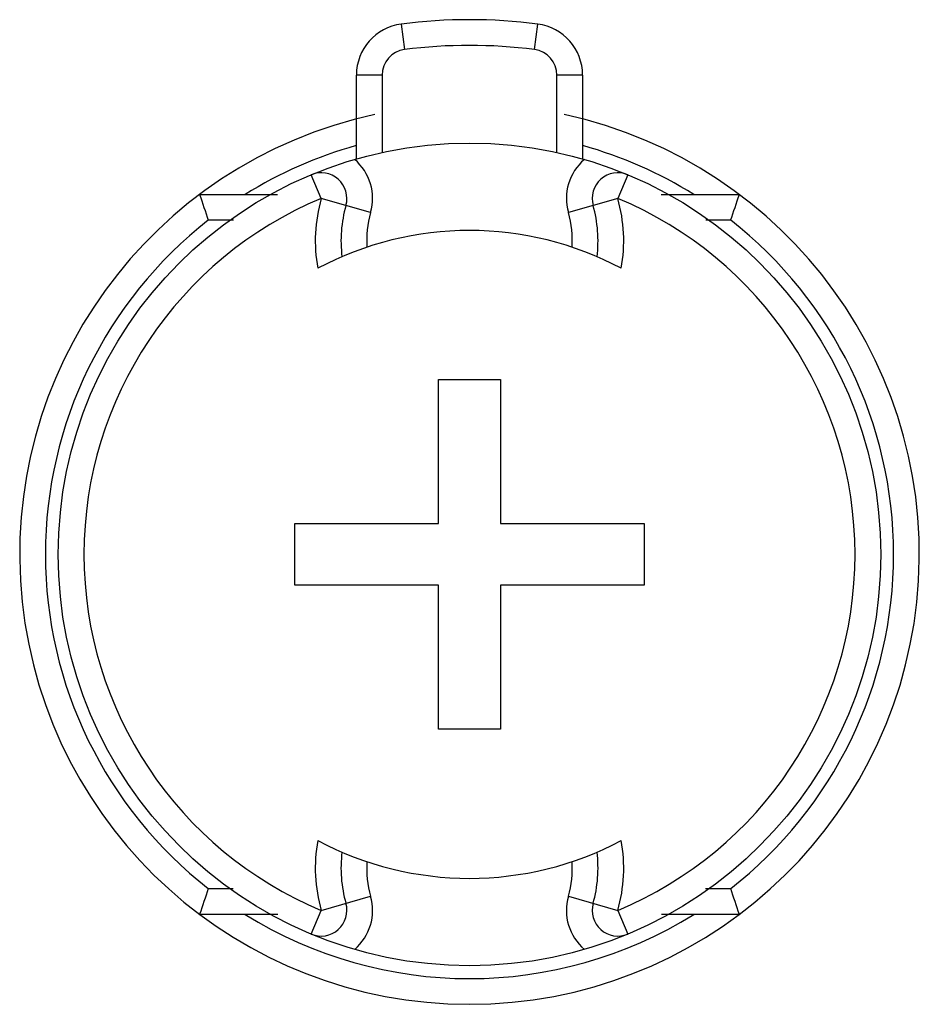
# Model space of a CAD drawing. Header units: millimetres. Extents: x 2.4 to 19.9, y 5.9 to 25.1.
import ezdxf

# ---------------------------------------------------------------- set-up
doc = ezdxf.new("R2010")
doc.units = ezdxf.units.MM
doc.header["$LTSCALE"] = 2.030469
doc.layers.get('0').update_dxf_attribs({"linetype": 'CONTINUOUS'})

msp = doc.modelspace()

# ---------------------------------------------------------------- linework, layer by layer
at = {"color": 7}
for p, q in [((9.837, 25.012), (9.901, 24.516)), ((12.429, 24.516), (12.493, 25.012)), ((8.965, 22.389), (8.965, 24.02)), ((9.465, 24.02), (8.965, 24.02)), ((9.465, 24.02), (9.465, 22.514)), ((12.865, 22.514), (12.865, 24.02)), ((13.365, 24.02), (12.865, 24.02)), ((13.365, 24.02), (13.365, 22.389)), ((8.28, 21.62), (8.088, 22.082)), ((14.242, 22.082), (14.05, 21.62)), ((5.915, 21.697), (7.428, 21.697)), ((14.892, 21.697), (16.415, 21.697)), ((9.242, 21.346), (8.28, 21.62)), ((14.05, 21.62), (13.088, 21.346)), ((6.576, 21.197), (6.084, 21.197)), ((16.245, 21.197), (15.764, 21.197)), ((10.565, 15.297), (10.565, 18.097)), ((10.565, 18.097), (11.765, 18.097)), ((11.765, 18.097), (11.765, 15.297)), ((7.765, 14.097), (7.765, 15.297)), ((7.765, 15.297), (10.565, 15.297)), ((11.765, 15.297), (14.565, 15.297)), ((14.565, 15.297), (14.565, 14.097)), ((10.565, 14.097), (7.765, 14.097)), ((10.565, 11.297), (10.565, 14.097)), ((14.565, 14.097), (11.765, 14.097)), ((11.765, 14.097), (11.765, 11.297)), ((11.765, 11.297), (10.565, 11.297)), ((6.084, 8.197), (6.566, 8.197)), ((8.28, 7.774), (9.242, 8.049)), ((13.088, 8.049), (14.05, 7.774)), ((15.754, 8.197), (16.245, 8.197)), ((7.438, 7.697), (5.915, 7.697)), ((8.088, 7.313), (8.28, 7.774)), ((14.05, 7.774), (14.242, 7.313)), ((16.415, 7.697), (14.901, 7.697))]:
    msp.add_line(p, q, dxfattribs=at)
msp.add_circle((11.165, 14.697), 8, dxfattribs=at)
for centre, radius, start, end in [((11.165, 14.697), 10.4, 82.6656, 97.3344), ((9.965, 24.02), 1, 97.3344, 180), ((12.365, 24.02), 1, 360, 82.6656), ((9.965, 24.02), 0.5, 97.3344, 180), ((11.165, 14.697), 9.9, 82.6656, 97.3344), ((12.365, 24.02), 0.5, 0, 82.6656), ((11.165, 14.697), 8.75, 102.1289, 77.8521), ((11.165, 14.697), 8.25, 105.4793, 121.9527), ((11.165, 14.697), 8.25, 58.0473, 74.5193), ((8.28, 21.62), 1, 344.0787, 49.3661), ((14.05, 21.62), 1, 130.6339, 195.9213), ((8.28, 21.62), 0.5, 344.0787, 112.6224), ((14.05, 21.62), 0.5, 67.3776, 195.9213), ((56.616, 38.596), 53.443, 198.4334, 198.9993), ((-34.282, 38.594), 53.438, 341.0006, 341.5667), ((11.165, 14.697), 7.5, 112.6224, 247.3777), ((11.165, 20.797), 3, 164.0787, 190.2616), ((11.165, 20.797), 2.5, 164.0787, 187.1003), ((11.165, 20.797), 2.5, 352.8997, 15.9213), ((11.165, 14.697), 7.5, 292.6224, 67.3777), ((11.165, 20.797), 3, 349.7384, 15.9214), ((11.165, 20.797), 2, 164.0787, 183.5716), ((11.165, 20.797), 2, 356.4284, 15.9213), ((11.165, 14.697), 8.25, 128.0123, 231.9877), ((11.165, 14.697), 8.25, 308.0123, 51.9877), ((11.165, 14.697), 6.3, 62.0582, 117.9418), ((11.165, 8.597), 3, 169.7384, 195.9213), ((11.165, 14.697), 6.3, 242.0582, 297.9418), ((11.165, 8.597), 3, 344.0787, 10.2616), ((11.165, 8.597), 2.5, 172.8997, 195.9213), ((11.165, 8.597), 2.5, 344.0787, 7.1003), ((11.165, 8.597), 2, 176.4284, 195.9213), ((11.165, 8.597), 2, 344.0787, 3.5716), ((56.611, -9.2), 53.438, 161.0006, 161.5667), ((8.28, 7.774), 1, 310.6339, 15.9213), ((14.05, 7.774), 1, 164.0787, 229.3661), ((-34.286, -9.202), 53.443, 18.4334, 18.9993), ((8.28, 7.774), 0.5, 247.3776, 15.9213), ((14.05, 7.774), 0.5, 164.0787, 292.6224), ((11.165, 14.697), 8.25, 238.0473, 301.9527)]:
    msp.add_arc(centre, radius, start, end, dxfattribs=at)

doc.saveas('drawing.dxf')
